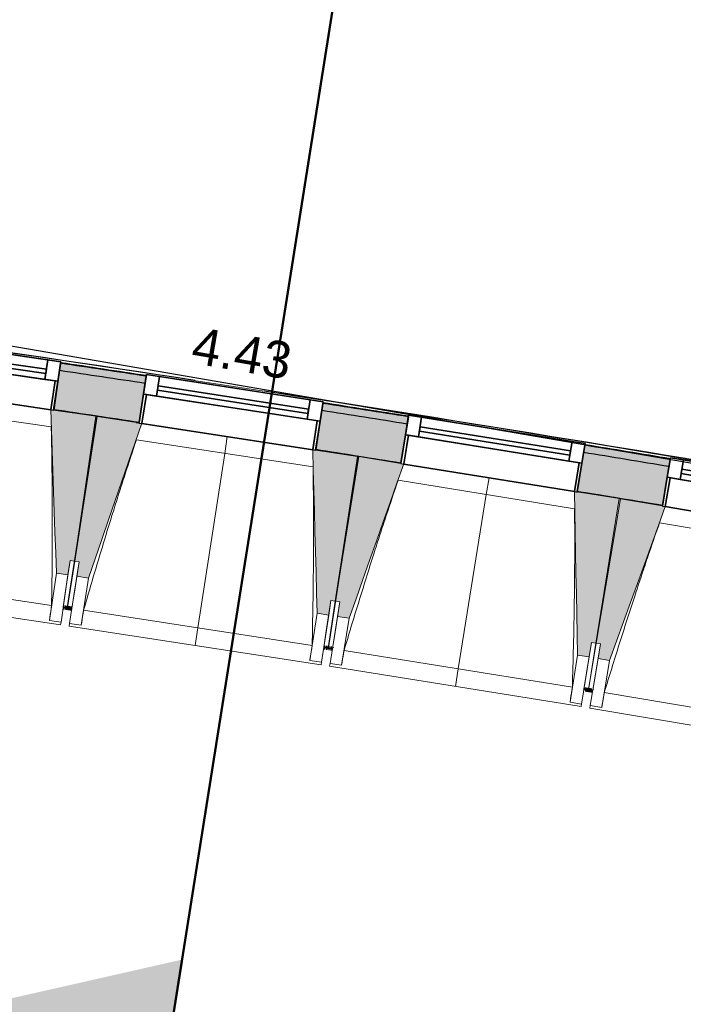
# Model space of a CAD drawing. Header units: centimetres. Extents: x -3926 to 10306, y -31136 to 469.
# Tile 55 of 148: x -298 to -72, y -3261 to -2925. Entities that reach past the tile are written whole.
import ezdxf

# ---------------------------------------------------------------- set-up
doc = ezdxf.new("R2010")
doc.units = ezdxf.units.CM
doc.linetypes.add('Tiret_2_', pattern=[0.25, 0.125, -0.125])
for name, color, linetype, lineweight in [('0-1', 7, 'Continuous', 5), ('ANNOTATIONS-3', 7, 'Continuous', 18), ('ANNOTATIONS-5', 7, 'Continuous', 25), ('ANNOTATIONS-7', 7, 'Continuous', 50), ('COTGEN', 7, 'Continuous', 30), ('COTGEN-50', 7, 'Continuous', 30), ('MENUISERIES', 7, 'Continuous', 18), ('MENUISERIES-1', 7, 'Continuous', 25), ('MUR', 7, 'Continuous', 25), ('OSSATURE', 7, 'Continuous', 18), ('OSSATURE_C', 7, 'Continuous', 18), ('SERRU', 7, 'Continuous', 18), ('SERRU-traverse', 7, 'Continuous', 18), ('SOL', 7, 'Continuous', 25), ('Z', 7, 'Continuous', 18)]:
    doc.layers.add(name, color=color, linetype=linetype, lineweight=lineweight)
doc.layers.add('A-ANNO-NPLT', color=7, linetype='Continuous', lineweight=25, plot=False)
for name, color, linetype, lineweight, true_color in [('A-GLAZ-GLAS', 7, 'Continuous', 25, 0x5c63b1), ('ANNOTATIONS-6', 4, 'Tiret_2_', 100, 0x00ffff), ('COTGEN-1', 9, 'Continuous', 30, 0x808080), ('HACHURE_C-1', 6, 'Continuous', 25, 0xff00ff), ('HACHURE_C-2', 6, 'Continuous', 5, 0xff00ff), ('MENUISERIES-2', 7, 'Continuous', 25, 0x5c63b1), ('MUR_C-1', 6, 'Continuous', 25, 0xff00ff), ('OSSATURE-1', 7, 'Continuous', 5, 0x787878), ('OSSATURE-2', 5, 'Continuous', 25, 0x0000ff)]:
    doc.layers.add(name, color=color, linetype=linetype, lineweight=lineweight, true_color=true_color)
doc.styles.add('Arial_1', font='arial.ttf', dxfattribs={"height": 12.5})
doc.styles.add('Trebuchet MS_1', font='trebuc.ttf', dxfattribs={"height": 12})
doc.dimstyles.new('Cotes_linéaires', dxfattribs={"dimscale": 30.48, "dimtxt": 12.371411, "dimasz": 0.520833, "dimexe": 0.328084, "dimexo": 0, "dimgap": 0.246063, "dimtad": 1, "dimlfac": 0.01, "dimrnd": 0.01, "dimzin": 0, "dimdsep": 46, "dimtxsty": 'Trebuchet MS_1', "dimblk1": 'OBLIQUE', "dimblk2": 'OBLIQUE', "dimsah": 1, "dimcen": 0.09, "dimazin": 0, "dimtfac": 1, "dimtdec": 4, "dimtix": 1, "dimtmove": 0, "dimatfit": 3, "dimfxl": 1, "dimtvp": 1, "dimtfill": 1, "dimtolj": 1, "dimtzin": 0, "dimarcsym": 2})
doc.dimstyles.new('DRMN_COTE', dxfattribs={"dimscale": 30.48, "dimtxt": 12.753242, "dimasz": 0.520833, "dimexe": 0.164042, "dimexo": 0.0625, "dimgap": 0.032808, "dimtad": 1, "dimlfac": 0.01, "dimrnd": 0.01, "dimzin": 0, "dimdsep": 46, "dimtxsty": 'Arial_1', "dimblk1": 'OBLIQUE', "dimblk2": 'OBLIQUE', "dimsah": 1, "dimcen": 0.09, "dimdle": 0.164042, "dimazin": 0, "dimtfac": 1, "dimtdec": 4, "dimtix": 1, "dimtmove": 0, "dimatfit": 3, "dimfxl": 0.164042, "dimfxlon": 1, "dimtvp": 1, "dimtolj": 1, "dimtzin": 0, "dimarcsym": 2})

# ---------------------------------------------------------------- blocks, each defined once
blk = doc.blocks.new('XXX_VIDE FENETRE - 590-389517-2021_015_1113_DCE_1_100_N0_cloison')
at = {"layer": 'A-ANNO-NPLT'}
for p, q in [((-30.51, 0), (-30.51, -10)), ((-29.51, 0), (-30.51, 0)), ((-29.51, -10), (-29.51, 0)), ((30.51, 0), (29.51, 0)), ((29.51, 0), (29.51, -10)), ((30.51, -10), (30.51, 0)), ((-30.51, -10), (-29.51, -10)), ((-26.01, -10), (-30.51, -10)), ((-30.51, -10), (-30.51, -16.75)), ((-26.01, -16.75), (-26.01, -10)), ((26.01, -10), (26.01, -16.75)), ((30.51, -10), (26.01, -10)), ((29.51, -10), (30.51, -10)), ((30.51, -16.75), (30.51, -10)), ((-30.51, -16.75), (-26.01, -16.75)), ((26.01, -16.75), (30.51, -16.75))]:
    blk.add_line(p, q, dxfattribs=at)
at = {"layer": 'A-GLAZ-GLAS'}
for p, q in [((26.01, -12), (-26.01, -12)), ((-26.01, -12), (-26.01, -13.5)), ((26.01, -13.5), (26.01, -12)), ((-26.01, -13.5), (26.01, -13.5))]:
    blk.add_line(p, q, dxfattribs=at)
at = {"layer": 'MENUISERIES-1'}
for p, q in [((-29.51, 0), (29.51, 0)), ((29.51, 0), (-29.51, 0)), ((-30.51, -10), (-30.51, -0.07)), ((-29.51, -0.07), (-29.51, -10)), ((29.51, -10), (29.51, -0.07)), ((30.51, -0.07), (30.51, -10)), ((30.51, -10), (-30.51, -10)), ((-30.51, -16.75), (-30.51, -10)), ((-30.51, -10), (30.51, -10)), ((-29.51, -10), (29.51, -10)), ((-26.01, -10), (-26.01, -16.75)), ((26.01, -10), (-26.01, -10)), ((26.01, -16.75), (26.01, -10)), ((30.51, -10), (30.51, -16.75)), ((30.51, -16.75), (-30.51, -16.75)), ((-26.01, -16.75), (26.01, -16.75))]:
    blk.add_line(p, q, dxfattribs=at)
at = {"layer": 'MENUISERIES-2'}
for p, q in [((-26.01, -13.5), (-26.01, -12)), ((-26.01, -12), (26.01, -12)), ((26.01, -12), (26.01, -13.5)), ((26.01, -13.5), (-26.01, -13.5))]:
    blk.add_line(p, q, dxfattribs=at)
blk = doc.blocks.new('Garde-corps - Garde-corps-509925-2021_015_1113_DCE_1_100_N0_cloison')
at = {"layer": 'SERRU-traverse'}
for p, q in [((-103.09, -3070.32), (-105.38, -3069.95)), ((-105.38, -3069.95), (-103.09, -3070.32)), ((-80.01, -3073.85), (-84, -3073.23))]:
    blk.add_line(p, q, dxfattribs=at)
for radius, start, end in [(12593.5, 80.251097, 82.25963), (12593.67, 81.319476, 82.258838), (12592.78, 81.395259, 81.529818), (12593.67, 80.251889, 81.210417), (12592.78, 80.983066, 81.117624), (12592.78, 80.570873, 80.705431)]:
    blk.add_arc((-2139.2, -15497.1), radius, start, end, dxfattribs=at)
blk = doc.blocks.new('B02_ARC_rvt-1-2021_015_1113_DCE_1_100_N0_cloison')
at = {"layer": 'HACHURE_C-1'}
h = blk.add_hatch(color=256, dxfattribs=at)
h.paths.add_polyline_path([(703.69, -3246.15), (706.74, -3233), (693.86, -3230.02), (690.85, -3243.18), (703.44, -3246.09)])
h.paths.add_polyline_path([(631.37, -3229.59), (634.37, -3216.43), (605.54, -3209.95), (602.63, -3223.13), (631.33, -3229.58)])
h.paths.add_polyline_path([(543.04, -3209.98), (545.95, -3196.79), (517.07, -3190.52), (514.25, -3203.73), (543.01, -3209.97)])
h.paths.add_polyline_path([(454.58, -3191), (457.39, -3177.79), (428.47, -3171.73), (425.75, -3184.96), (454.54, -3190.99)])
h.paths.add_polyline_path([(365.98, -3172.66), (368.7, -3159.43), (357.13, -3157.09), (354.51, -3170.33), (362.91, -3172.03)])
h.paths.add_polyline_path([(344.51, -3168.31), (347.13, -3155.07), (339.73, -3153.58), (337.11, -3166.82), (343.43, -3168.09)])
h.paths.add_polyline_path([(277.25, -3154.95), (279.88, -3141.71), (250.77, -3136.05), (248.34, -3149.33), (277.22, -3154.95)])
h.paths.add_polyline_path([(188.4, -3137.89), (190.83, -3124.61), (161.88, -3119.19), (159.44, -3132.47), (188.33, -3137.87)])
h.paths.add_polyline_path([(99.42, -3121.46), (101.86, -3108.18), (72.77, -3102.96), (70.43, -3116.25), (99.39, -3121.46)])
h.paths.add_polyline_path([(10.34, -3105.68), (12.68, -3092.38), (-16.45, -3087.37), (-18.69, -3100.68), (10.3, -3105.67)])
h.paths.add_polyline_path([(-78.87, -3090.53), (-76.62, -3077.22), (-105.78, -3072.42), (-107.93, -3085.74), (-78.9, -3090.53)])
h.paths.add_polyline_path([(-168.17, -3076.03), (-166.02, -3062.71), (-195.22, -3058.11), (-197.27, -3071.45), (-168.2, -3076.03)])
h.paths.add_polyline_path([(-257.58, -3062.18), (-255.53, -3048.83), (-284.75, -3044.44), (-286.71, -3057.8), (-257.61, -3062.17)])
h.paths.add_polyline_path([(-347.09, -3048.96), (-345.13, -3035.6), (-374.39, -3031.43), (-376.25, -3044.8), (-347.11, -3048.96)])
h.paths.add_polyline_path([(-436.69, -3036.39), (-434.83, -3023.02), (-464.11, -3019.05), (-465.88, -3032.44), (-436.71, -3036.39)])
h.paths.add_polyline_path([(-526.37, -3024.46), (-524.61, -3011.08), (-553.92, -3007.32), (-555.59, -3020.72), (-526.4, -3024.46)])
h.paths.add_polyline_path([(-616.15, -3013.18), (-614.48, -2999.79), (-643.82, -2996.24), (-645.39, -3009.65), (-616.17, -3013.18)])
h.paths.add_polyline_path([(-706, -3002.55), (-704.42, -2989.14), (-733.79, -2985.81), (-735.26, -2999.23), (-706.02, -3002.55)])
h.paths.add_polyline_path([(-795.92, -2992.56), (-794.44, -2979.14), (-823.83, -2976.02), (-825.2, -2989.45), (-795.94, -2992.56)])
h.paths.add_polyline_path([(-885.91, -2983.22), (-884.53, -2969.79), (-913.94, -2966.88), (-915.23, -2980.32), (-885.93, -2983.22)])
h.paths.add_polyline_path([(-975.97, -2974.53), (-974.69, -2961.09), (-1004.12, -2958.39), (-1005.3, -2971.84), (-975.98, -2974.53)])
h.paths.add_polyline_path([(-1066.09, -2966.49), (-1064.9, -2953.04), (-1094.35, -2950.55), (-1095.44, -2964.01), (-1066.1, -2966.49)])
h.paths.add_polyline_path([(-1156.26, -2959.09), (-1155.17, -2945.63), (-1184.64, -2943.36), (-1185.63, -2956.82), (-1156.27, -2959.09)])
h.paths.add_polyline_path([(-1246.49, -2952.34), (-1245.5, -2938.88), (-1274.97, -2936.82), (-1275.87, -2950.29), (-1246.5, -2952.34)])
h.paths.add_polyline_path([(-1336.76, -2946.25), (-1335.86, -2932.78), (-1340.54, -2932.48), (-1341.38, -2945.95), (-1336.77, -2946.25)])
at = {"layer": 'HACHURE_C-2'}
h = blk.add_hatch(color=256, dxfattribs=at)
h.paths.add_polyline_path([(706.74, -3233), (707.31, -3230.56), (694.42, -3227.58), (693.86, -3230.02), (700.86, -3231.63)])
h.paths.add_polyline_path([(634.37, -3216.43), (634.93, -3213.99), (606.08, -3207.51), (605.54, -3209.95), (633.56, -3216.25)])
h.paths.add_polyline_path([(545.95, -3196.79), (546.49, -3194.35), (517.59, -3188.08), (517.07, -3190.52), (545.17, -3196.62)])
h.paths.add_polyline_path([(457.39, -3177.79), (457.92, -3175.35), (428.97, -3169.28), (428.47, -3171.73), (456.63, -3177.63)])
h.paths.add_polyline_path([(368.7, -3159.43), (369.2, -3156.98), (357.61, -3154.63), (357.13, -3157.09), (365.98, -3158.88)])
h.paths.add_polyline_path([(347.13, -3155.07), (347.61, -3152.62), (340.22, -3151.13), (339.73, -3153.58), (347, -3155.04)])
h.paths.add_polyline_path([(279.88, -3141.71), (280.36, -3139.26), (251.22, -3133.59), (250.77, -3136.05), (279.16, -3141.57)])
h.paths.add_polyline_path([(190.83, -3124.61), (191.28, -3122.15), (162.33, -3116.73), (161.88, -3119.19), (190.13, -3124.48)])
h.paths.add_polyline_path([(101.86, -3108.18), (102.31, -3105.73), (73.21, -3100.5), (72.77, -3102.96), (101.2, -3108.06)])
h.paths.add_polyline_path([(12.68, -3092.38), (13.11, -3089.92), (2.22, -3088.04), (1.8, -3090.5), (12.04, -3092.27)])
h.paths.add_polyline_path([(-5.1, -3089.31), (-4.68, -3086.85), (-16.03, -3084.9), (-16.45, -3087.37), (-5.29, -3089.28)])
h.paths.add_polyline_path([(-76.62, -3077.22), (-76.2, -3074.76), (-105.38, -3069.95), (-105.78, -3072.42), (-77.23, -3077.12)])
h.paths.add_polyline_path([(-166.02, -3062.71), (-165.62, -3060.24), (-194.84, -3055.64), (-195.22, -3058.11), (-166.61, -3062.61)])
h.paths.add_polyline_path([(-255.53, -3048.83), (-255.15, -3046.36), (-284.39, -3041.97), (-284.75, -3044.44), (-256.09, -3048.75)])
h.paths.add_polyline_path([(-345.13, -3035.6), (-344.77, -3033.13), (-374.04, -3028.95), (-374.39, -3031.43), (-345.66, -3035.53)])
h.paths.add_polyline_path([(-434.83, -3023.02), (-434.48, -3020.54), (-445.43, -3019.05), (-445.76, -3021.53), (-435.33, -3022.95)])
h.paths.add_polyline_path([(-452.7, -3020.59), (-452.37, -3018.11), (-463.79, -3016.57), (-464.11, -3019.05), (-452.99, -3020.55)])
h.paths.add_polyline_path([(-524.61, -3011.08), (-524.28, -3008.6), (-553.61, -3004.84), (-553.92, -3007.32), (-525.09, -3011.02)])
h.paths.add_polyline_path([(-614.48, -2999.79), (-614.17, -2997.31), (-643.53, -2993.76), (-643.82, -2996.24), (-614.93, -2999.73)])
h.paths.add_polyline_path([(-704.42, -2989.14), (-704.13, -2986.66), (-733.51, -2983.32), (-733.79, -2985.81), (-704.85, -2989.09)])
h.paths.add_polyline_path([(-794.44, -2979.14), (-794.17, -2976.66), (-823.58, -2973.54), (-823.83, -2976.02), (-794.84, -2979.1)])
h.paths.add_polyline_path([(-884.53, -2969.79), (-884.28, -2967.31), (-895.27, -2966.21), (-895.52, -2968.7), (-884.91, -2969.76)])
h.paths.add_polyline_path([(-902.48, -2968.01), (-902.24, -2965.52), (-913.7, -2964.39), (-913.94, -2966.88), (-902.86, -2967.97)])
h.paths.add_polyline_path([(-974.69, -2961.09), (-974.45, -2958.6), (-1003.9, -2955.9), (-1004.12, -2958.39), (-975.03, -2961.06)])
h.paths.add_polyline_path([(-1064.9, -2953.04), (-1064.68, -2950.55), (-1094.15, -2948.06), (-1094.35, -2950.55), (-1065.22, -2953.01)])
h.paths.add_polyline_path([(-1155.17, -2945.63), (-1154.97, -2943.14), (-1184.45, -2940.87), (-1184.64, -2943.36), (-1155.47, -2945.61)])
h.paths.add_polyline_path([(-1245.49, -2938.88), (-1245.31, -2936.39), (-1274.81, -2934.32), (-1274.97, -2936.82), (-1245.76, -2938.86)])
h.paths.add_polyline_path([(-1335.86, -2932.78), (-1335.69, -2930.28), (-1337.89, -2930.14), (-1338.05, -2932.64), (-1336.1, -2932.76)])
at = {"layer": 'MUR'}
for p, q in [((-286.71, -3057.8), (-284.39, -3041.97)), ((-255.15, -3046.36), (-257.58, -3062.18)), ((-197.27, -3071.45), (-194.84, -3055.64)), ((-165.62, -3060.24), (-168.17, -3076.03)), ((-107.93, -3085.74), (-105.38, -3069.95)), ((-76.2, -3074.76), (-78.87, -3090.53))]:
    blk.add_line(p, q, dxfattribs=at)
at = {"layer": 'MUR_C-1'}
for p, q in [((-284.39, -3041.97), (-286.71, -3057.8)), ((-257.58, -3062.18), (-255.15, -3046.36)), ((-194.84, -3055.64), (-197.27, -3071.45)), ((-168.17, -3076.03), (-165.62, -3060.24)), ((-105.38, -3069.95), (-107.93, -3085.74)), ((-78.87, -3090.53), (-76.2, -3074.76))]:
    blk.add_line(p, q, dxfattribs=at)
for radius, start, end in [(12592.48, 81.395263, 81.529815), (12589.98, 81.395291, 81.529789), (12592.48, 80.983069, 81.117621), (12576.48, 81.395448, 81.529648), (12589.98, 80.983098, 81.117595), (12576.48, 80.983254, 81.117453), (12589.98, 80.570904, 80.705402), (12592.48, 80.570876, 80.705428), (12576.48, 80.57106, 80.705259)]:
    blk.add_arc((-2139.2, -15497.1), radius, start, end, dxfattribs=at)
at = {"layer": 'SOL'}
for p, q in [((-271.91, -3060.02), (-272.38, -3059.94)), ((-272.38, -3059.94), (-271.91, -3060.02)), ((-257.58, -3062.18), (-258.59, -3062.02)), ((-258.59, -3062.02), (-257.58, -3062.18)), ((-182.49, -3073.77), (-182.96, -3073.7)), ((-182.96, -3073.7), (-182.49, -3073.77)), ((-106.14, -3086.04), (-107.93, -3085.74)), ((-107.93, -3085.74), (-106.14, -3086.04))]:
    blk.add_line(p, q, dxfattribs=at)
blk.add_arc((-2139.2, -15497.1), 12576.48, 80.57106, 80.695165, dxfattribs=at)
blk.add_arc((-2139.2, -15497.1), 12576.48, 80.57106, 80.695165, dxfattribs=at)
at = {"layer": 'MENUISERIES'}
for p, rotation in [((-316.93, -3053.56), 171.6612207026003), ((-227.45, -3067), 171.249586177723), ((-138.08, -3081.07), 170.8379516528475), ((-48.81, -3095.79), 170.4263171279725)]:
    blk.add_blockref('XXX_VIDE FENETRE - 590-389517-2021_015_1113_DCE_1_100_N0_cloison', p, dxfattribs=dict(at, rotation=rotation))
at = {"layer": 'SERRU'}
blk.add_blockref('Garde-corps - Garde-corps-509925-2021_015_1113_DCE_1_100_N0_cloison', (0, 0), dxfattribs=at)
blk = doc.blocks.new('20_MUR PREFA_01 - MODULE_01 B-3165811-2021_015_1113_DCE_1_100_N0_cloison')
at = {"layer": 'Z'}
for p, q in [((0, 72.21), (0, 66.14)), ((0, 66.14), (0, 5.85)), ((0, 0.07), (0, 5.85))]:
    blk.add_line(p, q, dxfattribs=at)
blk = doc.blocks.new('B02_DC_STR_rvt-1-2021_015_1113_DCE_1_100_N0_cloison')
at = {"layer": 'OSSATURE-1'}
for points in [[(-281.85, -3114.23), (-281.13, -3109.29), (-279.65, -3109.51), (-272.39, -3060.02), (-286.73, -3057.92), (-286.77, -3057.98), (-287.73, -3057.84), (-285.81, -3113.65)], [(-274.85, -3115.29), (-256.62, -3062.51), (-257.61, -3062.36), (-257.61, -3062.29), (-271.92, -3060.08), (-279.53, -3109.51), (-278.05, -3109.74), (-278.81, -3114.68), (-278.05, -3114.8)], [(-192.82, -3127.92), (-192.06, -3122.98), (-190.58, -3123.2), (-182.97, -3073.77), (-197.29, -3071.57), (-197.34, -3071.63), (-198.29, -3071.49), (-196.77, -3127.31)], [(-185.83, -3129.02), (-167.22, -3076.37), (-168.2, -3076.21), (-168.2, -3076.14), (-182.5, -3073.84), (-190.46, -3123.21), (-188.98, -3123.45), (-189.77, -3128.39), (-188.98, -3128.52)], [(-103.88, -3142.24), (-103.09, -3137.3), (-101.61, -3137.54), (-93.64, -3088.17), (-107.95, -3085.86), (-107.96, -3085.93), (-108.94, -3085.77), (-107.83, -3141.6)], [(-96.9, -3143.4), (-77.91, -3090.88), (-78.9, -3090.71), (-78.9, -3090.64), (-93.17, -3088.24), (-101.49, -3137.55), (-100.01, -3137.8), (-100.84, -3142.73), (-96.98, -3143.38)]]:
    blk.add_hatch(color=256, dxfattribs=at).paths.add_polyline_path(points)
at = {"layer": 'ANNOTATIONS-5'}
for p, q in [((-271.92, -3060.09), (-272.39, -3060.02)), ((-182.5, -3073.85), (-182.97, -3073.77)), ((-93.17, -3088.25), (-93.64, -3088.17)), ((-84.71, -3089.64), (-85.6, -3089.5))]:
    blk.add_line(p, q, dxfattribs=at)
at = {"layer": 'ANNOTATIONS-6'}
for p, q in [((-280.51, -3125.74), (-283.48, -3125.29)), ((-191.56, -3139.43), (-194.52, -3138.96)), ((-102.7, -3153.76), (-105.66, -3153.28))]:
    blk.add_line(p, q, dxfattribs=at)
at = {"layer": 'OSSATURE'}
for p, q in [((-346.13, -3049.28), (-287.73, -3057.84)), ((-287.56, -3063.71), (-347.97, -3054.86)), ((-256.62, -3062.51), (-198.29, -3071.49)), ((-198.16, -3077.35), (-258.5, -3068.07)), ((-167.22, -3076.37), (-108.95, -3085.77)), ((-108.87, -3091.64), (-169.14, -3081.92)), ((-77.91, -3090.88), (-19.71, -3100.7)), ((-19.67, -3106.56), (-79.87, -3096.41)), ((-281.13, -3109.29), (-282.65, -3119.66)), ((-279.65, -3109.51), (-281.98, -3125.41)), ((-281.97, -3125.4), (-279.53, -3109.51)), ((-279.64, -3120.1), (-278.05, -3109.74)), ((-365.57, -3113.21), (-287.45, -3124.66)), ((-285.81, -3113.65), (-288.17, -3129.77)), ((-281.85, -3114.23), (-284.22, -3130.35)), ((-281.28, -3130.78), (-278.81, -3114.68)), ((-277.33, -3131.39), (-274.85, -3115.29)), ((-370.43, -3118.63), (-284.35, -3131.25)), ((-282.65, -3119.66), (-283.46, -3125.2)), ((-280.49, -3125.63), (-279.64, -3120.1)), ((-192.06, -3122.98), (-193.65, -3133.34)), ((-190.58, -3123.2), (-193.02, -3139.09)), ((-193.02, -3139.08), (-190.46, -3123.21)), ((-190.65, -3133.8), (-188.98, -3123.45)), ((-283.48, -3125.3), (-283.49, -3125.4)), ((-283.49, -3125.4), (-282.01, -3125.62)), ((-282.01, -3125.61), (-281.99, -3125.52)), ((-281.99, -3125.52), (-282.01, -3125.62)), ((-282.01, -3125.61), (-280.52, -3125.84)), ((-280.52, -3125.84), (-280.51, -3125.74)), ((-276.52, -3126.3), (-198.49, -3138.31)), ((-288.17, -3129.77), (-288.17, -3129.75)), ((-284.22, -3130.35), (-288.17, -3129.77)), ((-284.21, -3130.33), (-284.35, -3131.25)), ((-196.77, -3127.31), (-199.25, -3143.41)), ((-192.82, -3127.92), (-195.3, -3144.02)), ((-192.37, -3144.47), (-189.77, -3128.39)), ((-188.42, -3145.1), (-185.83, -3129.02)), ((-281.42, -3131.68), (-281.28, -3130.76)), ((-281.42, -3131.68), (-195.43, -3144.91)), ((-277.33, -3131.39), (-281.28, -3130.78)), ((-277.32, -3131.37), (-277.33, -3131.39)), ((-193.65, -3133.34), (-194.5, -3138.87)), ((-191.54, -3139.32), (-190.65, -3133.8)), ((-194.52, -3138.96), (-194.54, -3139.07)), ((-194.54, -3139.07), (-193.05, -3139.3)), ((-193.05, -3139.29), (-193.04, -3139.2)), ((-193.04, -3139.2), (-193.05, -3139.3)), ((-193.05, -3139.29), (-191.57, -3139.53)), ((-191.57, -3139.53), (-191.56, -3139.44)), ((-187.57, -3140.02), (-109.63, -3152.59)), ((-103.09, -3137.3), (-104.76, -3147.66)), ((-101.61, -3137.54), (-104.17, -3153.42)), ((-104.16, -3153.41), (-101.49, -3137.55)), ((-101.75, -3148.14), (-100.01, -3137.8)), ((-199.25, -3143.41), (-199.25, -3143.38)), ((-195.3, -3144.02), (-199.25, -3143.41)), ((-107.83, -3141.6), (-110.43, -3157.68)), ((-103.88, -3142.24), (-106.48, -3158.32)), ((-103.55, -3158.79), (-100.84, -3142.73)), ((-99.61, -3159.46), (-96.9, -3143.4)), ((-195.29, -3143.99), (-195.43, -3144.91)), ((-192.51, -3145.36), (-192.36, -3144.44)), ((-192.51, -3145.36), (-106.62, -3159.21)), ((-188.42, -3145.1), (-192.37, -3144.47)), ((-188.41, -3145.08), (-188.42, -3145.1)), ((-104.76, -3147.66), (-105.65, -3153.18)), ((-102.68, -3153.65), (-101.75, -3148.14)), ((-105.67, -3153.31), (-105.68, -3153.38)), ((-105.68, -3153.38), (-104.2, -3153.62)), ((-104.19, -3153.56), (-104.2, -3153.62)), ((-104.2, -3153.61), (-102.72, -3153.86)), ((-102.72, -3153.86), (-102.71, -3153.8)), ((-98.73, -3154.38), (-20.87, -3167.51)), ((-110.43, -3157.68), (-110.43, -3157.66)), ((-106.48, -3158.32), (-110.43, -3157.68)), ((-106.47, -3158.3), (-106.62, -3159.21)), ((-103.7, -3159.69), (-103.55, -3158.77)), ((-103.7, -3159.69), (-17.91, -3174.15)), ((-99.61, -3159.46), (-103.55, -3158.79)), ((-99.6, -3159.43), (-99.61, -3159.46))]:
    blk.add_line(p, q, dxfattribs=at)
at = {"layer": 'OSSATURE', "flags": 128}
for points in [[(-288.17, -3129.75), (-288.03, -3128.73), (-287.88, -3127.71), (-287.74, -3126.7), (-287.6, -3125.68), (-287.45, -3124.66)], [(-276.52, -3126.3), (-276.68, -3127.31), (-276.84, -3128.32), (-277, -3129.34), (-277.16, -3130.35), (-277.32, -3131.37)], [(-199.25, -3143.38), (-199.1, -3142.37), (-198.95, -3141.35), (-198.79, -3140.34), (-198.64, -3139.32), (-198.49, -3138.31)], [(-187.57, -3140.02), (-187.74, -3141.03), (-187.91, -3142.04), (-188.08, -3143.05), (-188.24, -3144.07), (-188.41, -3145.08)], [(-110.43, -3157.66), (-110.27, -3156.64), (-110.11, -3155.63), (-109.95, -3154.62), (-109.79, -3153.6), (-109.63, -3152.59)], [(-98.73, -3154.38), (-98.9, -3155.39), (-99.08, -3156.4), (-99.25, -3157.41), (-99.42, -3158.42), (-99.6, -3159.43)]]:
    blk.add_lwpolyline(points, dxfattribs=at)
at = {"layer": 'OSSATURE'}
for points, knots in [([(-287.45, -3124.66), (-287.37, -3120.07), (-287.28, -3113.18), (-287.22, -3103.99), (-287.2, -3096.51), (-287.22, -3088.46), (-287.29, -3079.84), (-287.4, -3071.58), (-287.52, -3066.2), (-287.57, -3063.71)], [0, 0, 0, 0, 0.2222222, 0.3333333, 0.4444444, 0.5833333, 0.7222222, 0.8611111, 0.9816328, 0.9816328, 0.9816328, 0.9816328]), ([(-258.49, -3068.07), (-259.83, -3072.07), (-261.86, -3078.28), (-264.55, -3086.69), (-266.79, -3093.82), (-269.17, -3101.51), (-272.5, -3112.51), (-274.93, -3120.78), (-276.52, -3126.3)], [0.0183454, 0.0183454, 0.0183454, 0.0183454, 0.2222222, 0.3333333, 0.4444444, 0.5833333, 0.7222222, 1, 1, 1, 1]), ([(-198.49, -3138.31), (-198.38, -3133.71), (-198.24, -3126.82), (-198.11, -3117.63), (-198.03, -3110.16), (-197.99, -3102.11), (-198, -3093.48), (-198.06, -3085.22), (-198.13, -3079.85), (-198.18, -3077.35)], [0, 0, 0, 0, 0.2222222, 0.3333333, 0.4444444, 0.5833333, 0.7222222, 0.8611111, 0.9816328, 0.9816328, 0.9816328, 0.9816328]), ([(-169.12, -3081.92), (-170.49, -3085.92), (-172.57, -3092.1), (-175.32, -3100.5), (-177.61, -3107.61), (-180.04, -3115.28), (-183.45, -3126.26), (-185.94, -3134.51), (-187.57, -3140.02)], [0.0183454, 0.0183454, 0.0183454, 0.0183454, 0.2222222, 0.3333333, 0.4444444, 0.5833333, 0.7222222, 1, 1, 1, 1]), ([(-109.63, -3152.59), (-109.49, -3147.99), (-109.3, -3141.1), (-109.1, -3131.92), (-108.97, -3124.44), (-108.87, -3116.39), (-108.82, -3107.77), (-108.82, -3099.51), (-108.85, -3094.13), (-108.88, -3091.64)], [0, 0, 0, 0, 0.2222222, 0.3333333, 0.4444444, 0.5833333, 0.7222222, 0.8611111, 0.9816328, 0.9816328, 0.9816328, 0.9816328]), ([(-79.86, -3096.41), (-81.25, -3100.4), (-83.38, -3106.57), (-86.19, -3114.95), (-88.53, -3122.04), (-91.01, -3129.7), (-94.5, -3140.65), (-97.05, -3148.88), (-98.73, -3154.38)], [0.0183454, 0.0183454, 0.0183454, 0.0183454, 0.2222222, 0.3333333, 0.4444444, 0.5833333, 0.7222222, 1, 1, 1, 1])]:
    blk.add_open_spline(points, degree=3, knots=knots, dxfattribs=at)
at = {"layer": 'OSSATURE_C'}
for p, q in [((-272.39, -3060.02), (-286.74, -3057.92)), ((-279.65, -3109.51), (-272.39, -3060.02)), ((-271.92, -3060.08), (-279.53, -3109.51)), ((-257.6, -3062.29), (-271.92, -3060.08)), ((-182.97, -3073.77), (-197.3, -3071.57)), ((-190.58, -3123.2), (-182.97, -3073.77)), ((-182.5, -3073.84), (-190.46, -3123.21)), ((-168.19, -3076.15), (-182.5, -3073.84)), ((-93.64, -3088.17), (-107.96, -3085.86)), ((-101.61, -3137.54), (-93.64, -3088.17)), ((-93.17, -3088.24), (-101.49, -3137.55)), ((-78.88, -3090.65), (-93.17, -3088.24)), ((-281.85, -3114.23), (-281.13, -3109.29)), ((-281.13, -3109.29), (-279.65, -3109.51)), ((-279.53, -3109.51), (-278.05, -3109.74)), ((-278.05, -3109.74), (-278.81, -3114.68)), ((-285.81, -3113.65), (-281.85, -3114.23)), ((-278.81, -3114.68), (-274.85, -3115.29)), ((-192.82, -3127.92), (-192.06, -3122.98)), ((-192.06, -3122.98), (-190.58, -3123.2)), ((-190.46, -3123.21), (-188.98, -3123.45)), ((-188.98, -3123.45), (-189.77, -3128.39)), ((-196.77, -3127.31), (-192.82, -3127.92)), ((-189.77, -3128.39), (-185.83, -3129.02)), ((-103.88, -3142.24), (-103.09, -3137.3)), ((-103.09, -3137.3), (-101.61, -3137.54)), ((-101.49, -3137.55), (-100.01, -3137.8)), ((-100.01, -3137.8), (-100.84, -3142.73)), ((-107.83, -3141.6), (-103.88, -3142.24)), ((-100.84, -3142.73), (-96.9, -3143.4))]:
    blk.add_line(p, q, dxfattribs=at)
at = {"layer": 'OSSATURE_C', "flags": 128}
for points in [[(-287.73, -3057.77), (-287.49, -3064.76), (-287.25, -3071.74), (-287.01, -3078.73), (-286.77, -3085.71), (-286.53, -3092.7), (-286.29, -3099.68), (-286.05, -3106.67), (-285.81, -3113.65)], [(-274.85, -3115.29), (-272.57, -3108.68), (-270.29, -3102.08), (-268.01, -3095.47), (-265.73, -3088.87), (-263.45, -3082.26), (-261.16, -3075.65), (-258.88, -3069.05), (-256.6, -3062.44)], [(-198.29, -3071.42), (-198.1, -3078.4), (-197.91, -3085.39), (-197.72, -3092.38), (-197.53, -3099.36), (-197.34, -3106.35), (-197.15, -3113.34), (-196.96, -3120.32), (-196.77, -3127.31)], [(-185.83, -3129.02), (-183.5, -3122.43), (-181.17, -3115.84), (-178.84, -3109.25), (-176.51, -3102.67), (-174.18, -3096.08), (-171.85, -3089.49), (-169.52, -3082.9), (-167.19, -3076.31)], [(-108.95, -3085.7), (-108.81, -3092.69), (-108.67, -3099.68), (-108.53, -3106.66), (-108.39, -3113.65), (-108.25, -3120.64), (-108.11, -3127.63), (-107.97, -3134.62), (-107.83, -3141.6)], [(-96.9, -3143.4), (-94.52, -3136.82), (-92.15, -3130.25), (-89.77, -3123.68), (-87.39, -3117.11), (-85.02, -3110.53), (-82.64, -3103.96), (-80.26, -3097.39), (-77.89, -3090.81)]]:
    blk.add_lwpolyline(points, dxfattribs=at)
at = {"layer": 'SOL'}
for p, q in [((-281.97, -3125.4), (-271.93, -3060.15)), ((-258.61, -3062.13), (-257.6, -3062.29)), ((-182.98, -3073.84), (-193.02, -3139.09)), ((-283.48, -3125.29), (-280.51, -3125.74)), ((-280.49, -3125.63), (-281.97, -3125.4)), ((-280.51, -3125.74), (-280.49, -3125.63)), ((-194.5, -3138.87), (-194.52, -3138.96)), ((-194.52, -3138.96), (-191.56, -3139.43)), ((-193.02, -3139.09), (-194.5, -3138.87)), ((-191.56, -3139.43), (-193.04, -3139.2)), ((-102.7, -3153.76), (-105.66, -3153.28)), ((-105.66, -3153.28), (-102.7, -3153.76))]:
    blk.add_line(p, q, dxfattribs=at)
at = {"layer": 'OSSATURE-2'}
for p, rotation in [((-227.44, -3066.93), 171.2495861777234), ((-138.07, -3081), 170.8379516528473)]:
    blk.add_blockref('20_MUR PREFA_01 - MODULE_01 B-3165811-2021_015_1113_DCE_1_100_N0_cloison', p, dxfattribs=dict(at, rotation=rotation))
blk = doc.blocks.new('DIMBLOCK20-2021_015_1113_DCE_1_100_N0_cloison')
at = {"layer": 'COTGEN-50', "color": 8, "true_color": 0x808080}
for p, q in [((-442.88, -3011.64), (-433.71, -3005.16)), ((-442.88, -3011.64), (-442.03, -3006.71)), ((-442.88, -3011.64), (-452.05, -3018.11)), ((-447.81, -3010.79), (-1.03, -3087.76)), ((-442.88, -3011.64), (-443.73, -3016.56)), ((-5.95, -3086.91), (3.22, -3080.44)), ((-5.95, -3086.91), (-5.11, -3081.98)), ((-5.95, -3086.91), (-15.12, -3093.39)), ((-5.95, -3086.91), (-6.8, -3091.84))]:
    blk.add_line(p, q, dxfattribs=at)
at = {"layer": 'COTGEN-50', "color": 0, "insert": (-238.12, -3029.43), "char_height": 12.5, "width": 40.4965, "attachment_point": 1, "rotation": 350.2249, "line_spacing_factor": 0.941778, "style": 'Arial_1'}
blk.add_mtext('4.43', dxfattribs=at)
blk = doc.blocks.new('_Oblique')
at = {"color": 0, "linetype": 'ByBlock', "lineweight": -2}
blk.add_line((-0.5, -0.5), (0.5, 0.5), dxfattribs=at)
blk = doc.blocks.new('DIMBLOCK35-2021_015_1113_DCE_1_100_N0_cloison')
at = {"layer": 'COTGEN-50'}
for p, q in [((-396.76, -2669.1), (-394.07, -2649.28)), ((-396.76, -2669.1), (-398.1, -2679.01)), ((54.08, -2738.45), (57.47, -2718.74)), ((54.08, -2738.45), (52.38, -2748.31)), ((54.08, -2738.45), (54.08, -2738.45))]:
    blk.add_line(p, q, dxfattribs=at)
at = {"layer": 'COTGEN-50', "lineweight": 70}
for p, q in [((-396.76, -2669.1), (-387.82, -2662.3)), ((-396.76, -2669.1), (-405.69, -2675.9)), ((54.08, -2738.45), (63.25, -2731.98)), ((54.08, -2738.45), (44.91, -2744.92))]:
    blk.add_line(p, q, dxfattribs=at)
at = {"layer": 'COTGEN-50'}
blk.add_arc((-2100.5, -15244.48), 12690.28, 80.224879, 82.284419, dxfattribs=at)
blk.add_arc((-2100.5, -15244.48), 12690.28, 80.224879, 82.284419, dxfattribs=at)
at = {"layer": 'COTGEN-50', "color": 0, "insert": (-187.97, -2676.02), "char_height": 12, "width": 49.5695, "attachment_point": 1, "rotation": 351.2546, "line_spacing_factor": 1.048425, "style": 'Trebuchet MS_1', "bg_fill": 3, "box_fill_scale": 1.25, "bg_fill_color": 256, "bg_fill_true_color": 13158600, "bg_fill_transparency": 0}
blk.add_mtext('2.06°', dxfattribs=at)
blk = doc.blocks.new('DIMBLOCK36-2021_015_1113_DCE_1_100_N0_cloison')
at = {"layer": 'COTGEN-50'}
for p, q in [((63.28, -2741), (66.67, -2721.3)), ((63.28, -2741), (61.58, -2750.86)), ((413.67, -2805.84), (417.55, -2786.22)), ((413.67, -2805.84), (411.73, -2815.65)), ((413.67, -2805.84), (413.67, -2805.84))]:
    blk.add_line(p, q, dxfattribs=at)
at = {"layer": 'COTGEN-50', "lineweight": 70}
for p, q in [((63.28, -2741), (72.45, -2734.53)), ((63.28, -2741), (54.11, -2747.48)), ((413.67, -2805.84), (422.99, -2799.59)), ((413.67, -2805.84), (404.34, -2812.08))]:
    blk.add_line(p, q, dxfattribs=at)
at = {"layer": 'COTGEN-50'}
blk.add_arc((-2386.65, -16961.4), 14429.89, 78.809966, 80.224879, dxfattribs=at)
blk.add_arc((-2386.65, -16961.4), 14429.89, 78.809966, 80.224879, dxfattribs=at)
at = {"layer": 'COTGEN-50', "color": 0, "insert": (222.52, -2746.11), "char_height": 12, "width": 49.5695, "attachment_point": 1, "rotation": 349.5174, "line_spacing_factor": 1.048425, "style": 'Trebuchet MS_1', "bg_fill": 3, "box_fill_scale": 1.25, "bg_fill_color": 256, "bg_fill_true_color": 13158600, "bg_fill_transparency": 0}
blk.add_mtext('1.41°', dxfattribs=at)
blk = doc.blocks.new('DIMBLOCK40-2021_015_1113_DCE_1_100_N0_cloison')
at = {"layer": 'COTGEN-50'}
for p, q in [((-462.15, -1640.82), (-459.82, -1620.96)), ((-462.15, -1640.82), (-463.31, -1650.75)), ((118.38, -1732.03), (122.25, -1712.41)), ((118.38, -1732.03), (116.44, -1741.84)), ((118.38, -1732.03), (118.38, -1732.03))]:
    blk.add_line(p, q, dxfattribs=at)
at = {"layer": 'COTGEN-50', "lineweight": 70}
for p, q in [((-462.15, -1640.82), (-453.34, -1633.86)), ((-462.15, -1640.82), (-470.95, -1647.78)), ((118.38, -1732.03), (127.7, -1725.78)), ((118.38, -1732.03), (109.05, -1738.28))]:
    blk.add_line(p, q, dxfattribs=at)
at = {"layer": 'COTGEN-50'}
blk.add_arc((-1332.77, -9075.1), 7485.09, 78.821215, 83.320589, dxfattribs=at)
blk.add_arc((-1332.77, -9075.1), 7485.09, 78.821215, 83.320589, dxfattribs=at)
at = {"layer": 'COTGEN-50', "color": 0, "insert": (-187.85, -1654.94), "char_height": 12, "width": 49.5695, "attachment_point": 1, "rotation": 351.0709, "line_spacing_factor": 1.048425, "style": 'Trebuchet MS_1', "bg_fill": 3, "box_fill_scale": 1.25, "bg_fill_color": 256, "bg_fill_true_color": 13158600, "bg_fill_transparency": 0}
blk.add_mtext('4.50°', dxfattribs=at)
blk = doc.blocks.new('DIMBLOCK41-2021_015_1113_DCE_1_100_N0_cloison')
at = {"layer": 'COTGEN-50'}
for p, q in [((-2323.02, -1117.45), (-2323.17, -1107.45)), ((-2323.02, -1117.45), (-2318.27, -1427.14)), ((1459.94, -1572.92), (1462.47, -1563.25)), ((1459.94, -1572.92), (1383.27, -1867.09)), ((1459.94, -1572.92), (1459.94, -1572.92))]:
    blk.add_line(p, q, dxfattribs=at)
at = {"layer": 'COTGEN-50', "lineweight": 70}
for p, q in [((-2323.02, -1117.45), (-2315.2, -1109.39)), ((-2323.02, -1117.45), (-2330.83, -1125.51)), ((1459.94, -1572.92), (1469.63, -1567.24)), ((1459.94, -1572.92), (1450.26, -1578.6))]:
    blk.add_line(p, q, dxfattribs=at)
at = {"layer": 'COTGEN-50'}
blk.add_arc((-2106.17, -15253.9), 14138.12, 75.390267, 90.878841, dxfattribs=at)
blk.add_arc((-2106.17, -15253.9), 14138.12, 75.390267, 90.878841, dxfattribs=at)
at = {"layer": 'COTGEN-50', "color": 0, "insert": (-438.27, -1191.48), "char_height": 12, "width": 60.1376, "attachment_point": 1, "rotation": 353.1346, "line_spacing_factor": 1.048425, "style": 'Trebuchet MS_1', "bg_fill": 3, "box_fill_scale": 1.25, "bg_fill_color": 256, "bg_fill_true_color": 13158600, "bg_fill_transparency": 0}
blk.add_mtext('15.49°', dxfattribs=at)
blk = doc.blocks.new('DIMBLOCK42-2021_015_1113_DCE_1_100_N0_cloison')
at = {"layer": 'COTGEN-50'}
for p, q in [((-1361.68, -3312.89), (-1338.89, -2946.11)), ((-1361.68, -3312.89), (-1362.3, -3322.87)), ((1712.02, -3913.76), (1834.83, -3548.14)), ((1712.02, -3913.76), (1708.84, -3923.24)), ((1712.02, -3913.76), (1712.02, -3913.76))]:
    blk.add_line(p, q, dxfattribs=at)
at = {"layer": 'COTGEN-50', "lineweight": 70}
for p, q in [((-1361.68, -3312.89), (-1353.26, -3305.46)), ((-1361.68, -3312.89), (-1370.09, -3320.32)), ((1712.02, -3913.76), (1722.08, -3908.76)), ((1712.02, -3913.76), (1701.97, -3918.75))]:
    blk.add_line(p, q, dxfattribs=at)
at = {"layer": 'COTGEN-50'}
blk.add_arc((-2105.21, -15278.43), 11988.62, 71.433528, 86.444243, dxfattribs=at)
blk.add_arc((-2105.21, -15278.43), 11988.62, 71.433528, 86.444243, dxfattribs=at)
at = {"layer": 'COTGEN-50', "color": 0, "insert": (174.67, -3485.28), "char_height": 12, "width": 60.1376, "attachment_point": 1, "rotation": 348.9389, "line_spacing_factor": 1.048425, "style": 'Trebuchet MS_1', "bg_fill": 3, "box_fill_scale": 1.25, "bg_fill_color": 256, "bg_fill_true_color": 13158600, "bg_fill_transparency": 0}
blk.add_mtext('15.01°', dxfattribs=at)

msp = doc.modelspace()

# ---------------------------------------------------------------- hatches: boundary and pattern name
at = {"layer": 'ANNOTATIONS-3'}
msp.add_hatch(color=256, dxfattribs=at).paths.add_polyline_path([(-258.292, -3343.351), (-242.395, -3245.491), (-368.265, -3274.026)])

# ---------------------------------------------------------------- linework, layer by layer
at = {"layer": 'ANNOTATIONS-7'}
msp.add_line((54.767, -1366.477), (-258.102, -3341.853), dxfattribs=at)

# ---------------------------------------------------------------- block references
at = {"layer": '0-1'}
for name in ['B02_DC_STR_rvt-1-2021_015_1113_DCE_1_100_N0_cloison', 'B02_ARC_rvt-1-2021_015_1113_DCE_1_100_N0_cloison']:
    msp.add_blockref(name, (0, 0), dxfattribs=at)

# ---------------------------------------------------------------- dimensions: what is measured, and where the dimension line sits
at = {"layer": 'COTGEN-1'}
dim = msp.add_linear_dim(base=(-5.955, -3086.91), p1=(-443.733, -3016.563), p2=(-5.106, -3081.983), angle=350.22488, dimstyle='DRMN_COTE', override={"dimpost": '<>', "dimfxl": 443.478456}, dxfattribs=at)
dim.commit()
dim.dimension.update_dxf_attribs({"geometry": 'DIMBLOCK20-2021_015_1113_DCE_1_100_N0_cloison', "text_midpoint": (-223.165, -3041.994)})

# ---------------------------------------------------------------- next in the draw order: dimensions: what is measured, and where the dimension line sits
at = {"layer": 'COTGEN'}
dim = msp.add_angular_dim_3p(base=(-95.918, -2713.533), center=(-2100.496, -15244.485), p1=(57.475, -2718.741), p2=(-394.07, -2649.279), dimstyle='Cotes_linéaires', override={"dimpost": '<>', "dimfxl": 456.855898}, dxfattribs=at)
dim.commit()
dim.dimension.update_dxf_attribs({"geometry": 'DIMBLOCK35-2021_015_1113_DCE_1_100_N0_cloison', "text_midpoint": (-168.955, -2688.281)})

# ---------------------------------------------------------------- next in the draw order: dimensions: what is measured, and where the dimension line sits
dim = msp.add_angular_dim_3p(base=(297.05, -2783.264), center=(-2386.652, -16961.402), p1=(417.548, -2786.216), p2=(66.674, -2721.295), dimstyle='Cotes_linéaires', override={"dimpost": '<>', "dimfxl": 356.829474}, dxfattribs=at)
dim.commit()
dim.dimension.update_dxf_attribs({"geometry": 'DIMBLOCK36-2021_015_1113_DCE_1_100_N0_cloison', "text_midpoint": (241.144, -2758.984)})

# ---------------------------------------------------------------- next in the draw order: dimensions: what is measured, and where the dimension line sits
dim = msp.add_angular_dim_3p(base=(-74.313, -1696.566), center=(-1332.766, -9075.105), p1=(122.254, -1712.411), p2=(-459.82, -1620.958), dimstyle='Cotes_linéaires', override={"dimpost": '<>', "dimfxl": 589.214819}, dxfattribs=at)
dim.commit()
dim.dimension.update_dxf_attribs({"geometry": 'DIMBLOCK40-2021_015_1113_DCE_1_100_N0_cloison', "text_midpoint": (-168.878, -1667.287)})

# ---------------------------------------------------------------- next in the draw order: dimensions: what is measured, and where the dimension line sits
dim = msp.add_angular_dim_3p(base=(214.367, -1307.524), center=(-2106.165, -15253.902), p1=(1383.266, -1867.091), p2=(-2318.266, -1427.137), dimstyle='Cotes_linéaires', override={"dimpost": '<>', "dimfxl": 3727.586726}, dxfattribs=at)
dim.commit()
dim.dimension.update_dxf_attribs({"geometry": 'DIMBLOCK41-2021_015_1113_DCE_1_100_N0_cloison', "text_midpoint": (-414.493, -1203.634)})

# ---------------------------------------------------------------- next in the draw order: dimensions: what is measured, and where the dimension line sits
dim = msp.add_angular_dim_3p(base=(706.276, -3624.134), center=(-2105.209, -15278.432), p1=(1834.83, -3548.14), p2=(-1338.885, -2946.111), dimstyle='Cotes_linéaires', override={"dimpost": '<>', "dimfxl": 3230.310892}, dxfattribs=at)
dim.commit()
dim.dimension.update_dxf_attribs({"geometry": 'DIMBLOCK42-2021_015_1113_DCE_1_100_N0_cloison', "text_midpoint": (197.49, -3499.167)})

doc.saveas('drawing.dxf')
